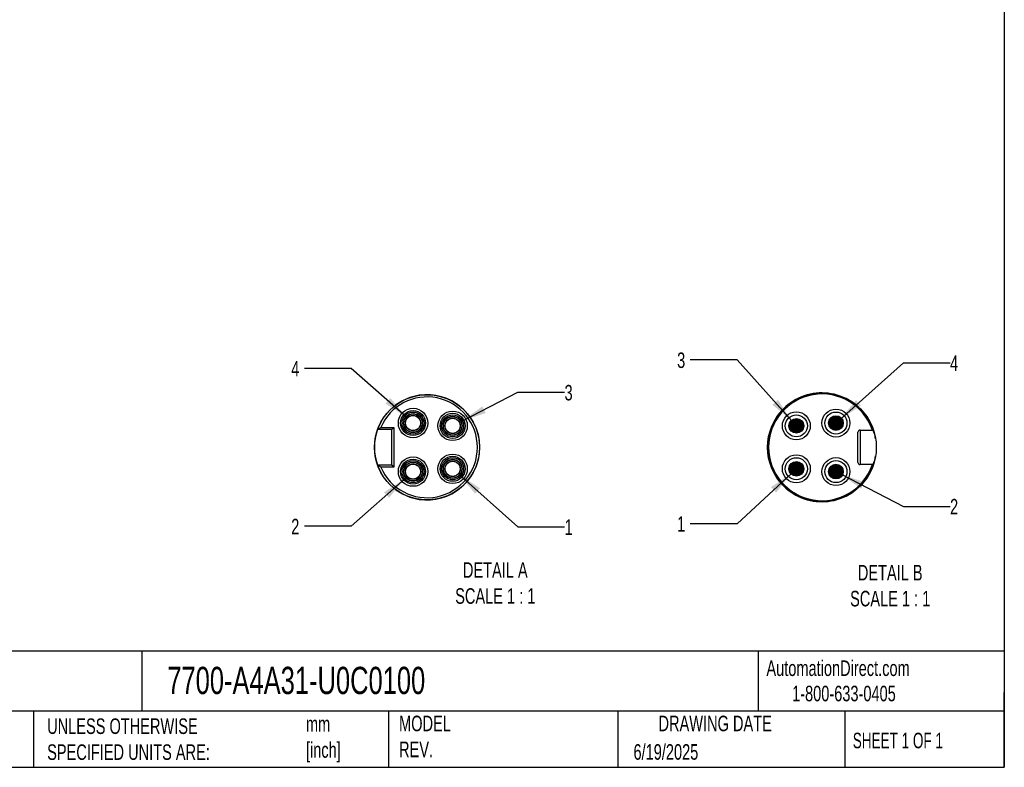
# Model space of a CAD drawing. Header units: millimetres. Extents: x 13 to 546, y 13 to 419.
# Tile 4 of 6: x 278 to 546, y 13 to 216. Entities that reach past the tile are written whole.
import ezdxf

# ---------------------------------------------------------------- set-up
doc = ezdxf.new("R2010")
doc.units = ezdxf.units.MM
doc.header["$LTSCALE"] = 2
doc.linetypes.add('SLD-Solid', pattern=[0])
doc.layers.add('DIMENSIONS', color=140, linetype='SLD-Solid', lineweight=25)
doc.layers.add('TEXT', color=140, linetype='SLD-Solid', lineweight=25)
doc.layers.add('HATCH', color=6, linetype='SLD-Solid')
doc.layers.add('SLD-DEFPOINTS', color=7, linetype='Continuous')
doc.styles.add('SLDTEXTSTYLE0', font='TXT', dxfattribs={"width": 0.7})
doc.styles.add('SLDTEXTSTYLE1', font='TXT', dxfattribs={"width": 0.65})
doc.dimstyles.new('SLDDIMSTYLE6', dxfattribs={"dimtxt": 4.316016, "dimasz": 6.604, "dimexe": 0, "dimexo": 0.0625, "dimgap": 1.079004, "dimtad": 0, "dimtih": 1, "dimtoh": 1, "dimdec": 1, "dimlfac": 0.5, "dimrnd": 1e-09, "dimzin": 12, "dimdsep": 46, "dimtxsty": 'SLDTEXTSTYLE0', "dimsah": 1, "dimcen": 0, "dimadec": 0, "dimazin": 3, "dimtfac": 1, "dimtdec": 1, "dimtofl": 0, "dimtmove": 0, "dimatfit": 3, "dimfxl": 0, "dimfrac": 2, "dimtolj": 1, "dimtzin": 12, "dimarcsym": 0})

# ---------------------------------------------------------------- blocks, each defined once
blk = doc.blocks.new('_D_9')
at = {"layer": 'DIMENSIONS'}
for p, q in [((397.9, 92.17), (413.78, 78.06)), ((413.78, 78.06), (426.48, 78.06))]:
    blk.add_line(p, q, dxfattribs=at)
blk.add_solid([(397.9, 92.17), (402.16, 87.03), (403.51, 88.55)], dxfattribs=at)
at = {"layer": 'DIMENSIONS', "insert": (426.48, 80.09), "char_height": 4.23, "attachment_point": 1, "style": 'SLDTEXTSTYLE0'}
blk.add_mtext('1', dxfattribs=at)
blk = doc.blocks.new('_D_10')
at = {"layer": 'DIMENSIONS'}
for p, q in [((383.02, 91.09), (368.42, 78.21)), ((368.42, 78.21), (355.72, 78.21))]:
    blk.add_line(p, q, dxfattribs=at)
blk.add_solid([(383.02, 91.09), (377.4, 87.48), (378.74, 85.96)], dxfattribs=at)
at = {"layer": 'DIMENSIONS', "insert": (352.13, 80.24), "char_height": 4.23, "attachment_point": 1, "style": 'SLDTEXTSTYLE0'}
blk.add_mtext('2', dxfattribs=at)
blk = doc.blocks.new('_D_11')
at = {"layer": 'DIMENSIONS'}
for p, q in [((398.7, 106.88), (413.78, 114.62)), ((413.78, 114.62), (426.48, 114.62))]:
    blk.add_line(p, q, dxfattribs=at)
blk.add_solid([(398.7, 106.88), (405.04, 108.99), (404.11, 110.8)], dxfattribs=at)
at = {"layer": 'DIMENSIONS', "insert": (426.48, 116.64), "char_height": 4.23, "attachment_point": 1, "style": 'SLDTEXTSTYLE0'}
blk.add_mtext('3', dxfattribs=at)
blk = doc.blocks.new('_D_12')
at = {"layer": 'DIMENSIONS'}
for p, q in [((368.42, 121.13), (355.72, 121.13)), ((383.39, 107.93), (368.42, 121.13))]:
    blk.add_line(p, q, dxfattribs=at)
blk.add_solid([(383.39, 107.93), (379.11, 113.06), (377.77, 111.53)], dxfattribs=at)
at = {"layer": 'DIMENSIONS', "insert": (352.13, 123.16), "char_height": 4.23, "attachment_point": 1, "style": 'SLDTEXTSTYLE0'}
blk.add_mtext('4', dxfattribs=at)
blk = doc.blocks.new('_D_13')
at = {"layer": 'DIMENSIONS'}
for p, q in [((488.2, 92.6), (473.39, 78.9)), ((473.39, 78.9), (460.69, 78.9))]:
    blk.add_line(p, q, dxfattribs=at)
blk.add_solid([(488.2, 92.6), (482.66, 88.86), (484.04, 87.37)], dxfattribs=at)
at = {"layer": 'DIMENSIONS', "insert": (457.1, 80.93), "char_height": 4.23, "attachment_point": 1, "style": 'SLDTEXTSTYLE0'}
blk.add_mtext('1', dxfattribs=at)
blk = doc.blocks.new('_D_14')
at = {"layer": 'DIMENSIONS'}
for p, q in [((501.73, 92.33), (518.64, 83.62)), ((518.64, 83.62), (531.34, 83.62))]:
    blk.add_line(p, q, dxfattribs=at)
blk.add_solid([(501.73, 92.33), (507.13, 88.41), (508.06, 90.21)], dxfattribs=at)
at = {"layer": 'DIMENSIONS', "insert": (531.34, 85.65), "char_height": 4.23, "attachment_point": 1, "style": 'SLDTEXTSTYLE0'}
blk.add_mtext('2', dxfattribs=at)
blk = doc.blocks.new('_D_15')
at = {"layer": 'DIMENSIONS'}
for p, q in [((501.5, 107.35), (518.64, 122.64)), ((518.64, 122.64), (531.34, 122.64))]:
    blk.add_line(p, q, dxfattribs=at)
blk.add_solid([(501.5, 107.35), (507.1, 110.98), (505.75, 112.5)], dxfattribs=at)
at = {"layer": 'DIMENSIONS', "insert": (531.34, 124.66), "char_height": 4.23, "attachment_point": 1, "style": 'SLDTEXTSTYLE0'}
blk.add_mtext('4', dxfattribs=at)
blk = doc.blocks.new('_D_16')
at = {"layer": 'DIMENSIONS'}
for p, q in [((473.39, 123.43), (460.69, 123.43)), ((488.19, 107), (473.39, 123.43))]:
    blk.add_line(p, q, dxfattribs=at)
blk.add_solid([(488.19, 107), (484.53, 112.59), (483.02, 111.23)], dxfattribs=at)
at = {"layer": 'DIMENSIONS', "insert": (457.1, 125.46), "char_height": 4.23, "attachment_point": 1, "style": 'SLDTEXTSTYLE0'}
blk.add_mtext('3', dxfattribs=at)

msp = doc.modelspace()

# ---------------------------------------------------------------- hatches: boundary and pattern name
at = {"layer": 'HATCH'}
h = msp.add_hatch(color=256, dxfattribs=at)
h.paths.add_polyline_path([(501.09, 106.27), (501.08, 106.31), (501.08, 106.36), (501.08, 106.4), (501.07, 106.44), (501.06, 106.48), (501.05, 106.52), (501.03, 106.56), (501.01, 106.6), (501, 106.64), (500.98, 106.67), (500.95, 106.71), (500.93, 106.75), (500.9, 106.78), (500.88, 106.81), (500.85, 106.84), (500.81, 106.87), (500.78, 106.9), (500.75, 106.92), (500.71, 106.94), (500.68, 106.97), (500.64, 106.99), (500.6, 107), (500.56, 107.02), (500.52, 107.03), (500.48, 107.04), (500.44, 107.05), (500.4, 107.06), (500.36, 107.06), (500.31, 107.07), (500.27, 107.07), (500.23, 107.06), (500.19, 107.06), (500.15, 107.05), (500.1, 107.04), (500.06, 107.03), (500.02, 107.02), (499.98, 107), (499.95, 106.99), (499.91, 106.97), (499.87, 106.94), (499.84, 106.92), (499.8, 106.9), (499.77, 106.87), (499.74, 106.84), (499.71, 106.81), (499.68, 106.78), (499.66, 106.75), (499.63, 106.71), (499.61, 106.67), (499.59, 106.64), (499.57, 106.6), (499.55, 106.56), (499.54, 106.52), (499.53, 106.48), (499.52, 106.44), (499.51, 106.4), (499.5, 106.36), (499.5, 106.31), (499.5, 106.27), (499.5, 106.23), (499.5, 106.19), (499.51, 106.15), (499.52, 106.1), (499.53, 106.06), (499.54, 106.02), (499.55, 105.98), (499.57, 105.94), (499.59, 105.91), (499.61, 105.87), (499.63, 105.83), (499.66, 105.8), (499.68, 105.77), (499.71, 105.73), (499.74, 105.7), (499.77, 105.68), (499.8, 105.65), (499.84, 105.62), (499.87, 105.6), (499.91, 105.58), (499.95, 105.56), (499.98, 105.54), (500.02, 105.53), (500.06, 105.51), (500.1, 105.5), (500.15, 105.49), (500.19, 105.49), (500.23, 105.48), (500.27, 105.48), (500.31, 105.48), (500.36, 105.48), (500.4, 105.49), (500.44, 105.49), (500.48, 105.5), (500.52, 105.51), (500.56, 105.53), (500.6, 105.54), (500.64, 105.56), (500.68, 105.58), (500.71, 105.6), (500.75, 105.62), (500.78, 105.65), (500.81, 105.68), (500.85, 105.7), (500.88, 105.73), (500.9, 105.77), (500.93, 105.8), (500.95, 105.83), (500.98, 105.87), (501, 105.91), (501.01, 105.94), (501.03, 105.98), (501.05, 106.02), (501.06, 106.06), (501.07, 106.1), (501.08, 106.15), (501.08, 106.19), (501.08, 106.23)], flags=0)
h.paths.add_polyline_path([(501.9, 106.1), (501.9, 106.19), (501.9, 106.27), (501.9, 106.36), (501.9, 106.44), (501.88, 106.53), (501.87, 106.61), (501.85, 106.7), (501.82, 106.78), (501.79, 106.86), (501.76, 106.94), (501.72, 107.02), (501.68, 107.09), (501.64, 107.16), (501.59, 107.23), (501.53, 107.3), (501.48, 107.37), (501.42, 107.43), (501.35, 107.49), (501.29, 107.54), (501.22, 107.59), (501.15, 107.64), (501.07, 107.68), (501, 107.72), (500.92, 107.76), (500.84, 107.79), (500.76, 107.82), (500.67, 107.84), (500.59, 107.86), (500.51, 107.87), (500.42, 107.88), (500.34, 107.88), (500.25, 107.88), (500.16, 107.88), (500.08, 107.87), (499.99, 107.86), (499.91, 107.84), (499.83, 107.82), (499.75, 107.79), (499.67, 107.76), (499.59, 107.72), (499.51, 107.68), (499.44, 107.64), (499.37, 107.59), (499.3, 107.54), (499.23, 107.49), (499.17, 107.43), (499.11, 107.37), (499.05, 107.3), (499, 107.23), (498.95, 107.16), (498.9, 107.09), (498.86, 107.02), (498.82, 106.94), (498.79, 106.86), (498.76, 106.78), (498.74, 106.7), (498.72, 106.61), (498.7, 106.53), (498.69, 106.44), (498.68, 106.36), (498.68, 106.27), (498.68, 106.19), (498.69, 106.1), (498.7, 106.02), (498.72, 105.93), (498.74, 105.85), (498.76, 105.77), (498.79, 105.68), (498.82, 105.61), (498.86, 105.53), (498.9, 105.45), (498.95, 105.38), (499, 105.31), (499.05, 105.24), (499.11, 105.18), (499.17, 105.12), (499.23, 105.06), (499.3, 105), (499.37, 104.95), (499.44, 104.91), (499.51, 104.86), (499.59, 104.82), (499.67, 104.79), (499.75, 104.76), (499.83, 104.73), (499.91, 104.71), (499.99, 104.69), (500.08, 104.67), (500.16, 104.66), (500.25, 104.66), (500.34, 104.66), (500.42, 104.66), (500.51, 104.67), (500.59, 104.69), (500.67, 104.71), (500.76, 104.73), (500.84, 104.76), (500.92, 104.79), (501, 104.82), (501.07, 104.86), (501.15, 104.91), (501.22, 104.95), (501.29, 105), (501.35, 105.06), (501.42, 105.12), (501.48, 105.18), (501.53, 105.24), (501.59, 105.31), (501.64, 105.38), (501.68, 105.45), (501.72, 105.53), (501.76, 105.61), (501.79, 105.68), (501.82, 105.77), (501.85, 105.85), (501.87, 105.93), (501.88, 106.02)], flags=0)
h = msp.add_hatch(color=256, dxfattribs=at)
h.paths.add_polyline_path([(490.33, 105.51), (490.32, 105.55), (490.32, 105.6), (490.32, 105.64), (490.31, 105.68), (490.3, 105.72), (490.29, 105.76), (490.27, 105.8), (490.25, 105.84), (490.24, 105.88), (490.22, 105.91), (490.19, 105.95), (490.17, 105.99), (490.14, 106.02), (490.12, 106.05), (490.09, 106.08), (490.05, 106.11), (490.02, 106.14), (489.99, 106.16), (489.95, 106.18), (489.92, 106.21), (489.88, 106.23), (489.84, 106.24), (489.8, 106.26), (489.76, 106.27), (489.72, 106.28), (489.68, 106.29), (489.64, 106.3), (489.6, 106.3), (489.55, 106.31), (489.51, 106.31), (489.47, 106.3), (489.43, 106.3), (489.39, 106.29), (489.34, 106.28), (489.3, 106.27), (489.26, 106.26), (489.22, 106.24), (489.19, 106.23), (489.15, 106.21), (489.11, 106.18), (489.08, 106.16), (489.04, 106.14), (489.01, 106.11), (488.98, 106.08), (488.95, 106.05), (488.92, 106.02), (488.9, 105.99), (488.87, 105.95), (488.85, 105.91), (488.83, 105.88), (488.81, 105.84), (488.79, 105.8), (488.78, 105.76), (488.77, 105.72), (488.76, 105.68), (488.75, 105.64), (488.74, 105.6), (488.74, 105.55), (488.74, 105.51), (488.74, 105.47), (488.74, 105.43), (488.75, 105.39), (488.76, 105.34), (488.77, 105.3), (488.78, 105.26), (488.79, 105.22), (488.81, 105.18), (488.83, 105.15), (488.85, 105.11), (488.87, 105.07), (488.9, 105.04), (488.92, 105.01), (488.95, 104.97), (488.98, 104.94), (489.01, 104.92), (489.04, 104.89), (489.08, 104.86), (489.11, 104.84), (489.15, 104.82), (489.19, 104.8), (489.22, 104.78), (489.26, 104.77), (489.3, 104.75), (489.34, 104.74), (489.39, 104.73), (489.43, 104.73), (489.47, 104.72), (489.51, 104.72), (489.55, 104.72), (489.6, 104.72), (489.64, 104.73), (489.68, 104.73), (489.72, 104.74), (489.76, 104.75), (489.8, 104.77), (489.84, 104.78), (489.88, 104.8), (489.92, 104.82), (489.95, 104.84), (489.99, 104.86), (490.02, 104.89), (490.05, 104.92), (490.09, 104.94), (490.12, 104.97), (490.14, 105.01), (490.17, 105.04), (490.19, 105.07), (490.22, 105.11), (490.24, 105.15), (490.25, 105.18), (490.27, 105.22), (490.29, 105.26), (490.3, 105.3), (490.31, 105.34), (490.32, 105.39), (490.32, 105.43), (490.32, 105.47)], flags=0)
h.paths.add_polyline_path([(491.14, 105.34), (491.14, 105.43), (491.14, 105.51), (491.14, 105.6), (491.14, 105.68), (491.12, 105.77), (491.11, 105.85), (491.09, 105.94), (491.06, 106.02), (491.03, 106.1), (491, 106.18), (490.96, 106.26), (490.92, 106.33), (490.88, 106.4), (490.83, 106.47), (490.77, 106.54), (490.72, 106.61), (490.66, 106.67), (490.59, 106.73), (490.53, 106.78), (490.46, 106.83), (490.39, 106.88), (490.31, 106.92), (490.24, 106.96), (490.16, 107), (490.08, 107.03), (490, 107.06), (489.91, 107.08), (489.83, 107.1), (489.75, 107.11), (489.66, 107.12), (489.58, 107.12), (489.49, 107.12), (489.4, 107.12), (489.32, 107.11), (489.23, 107.1), (489.15, 107.08), (489.07, 107.06), (488.99, 107.03), (488.91, 107), (488.83, 106.96), (488.75, 106.92), (488.68, 106.88), (488.61, 106.83), (488.54, 106.78), (488.47, 106.73), (488.41, 106.67), (488.35, 106.61), (488.29, 106.54), (488.24, 106.47), (488.19, 106.4), (488.14, 106.33), (488.1, 106.26), (488.06, 106.18), (488.03, 106.1), (488, 106.02), (487.98, 105.94), (487.96, 105.85), (487.94, 105.77), (487.93, 105.68), (487.92, 105.6), (487.92, 105.51), (487.92, 105.43), (487.93, 105.34), (487.94, 105.26), (487.96, 105.17), (487.98, 105.09), (488, 105.01), (488.03, 104.92), (488.06, 104.85), (488.1, 104.77), (488.14, 104.69), (488.19, 104.62), (488.24, 104.55), (488.29, 104.48), (488.35, 104.42), (488.41, 104.36), (488.47, 104.3), (488.54, 104.24), (488.61, 104.19), (488.68, 104.15), (488.75, 104.1), (488.83, 104.06), (488.91, 104.03), (488.99, 104), (489.07, 103.97), (489.15, 103.95), (489.23, 103.93), (489.32, 103.91), (489.4, 103.9), (489.49, 103.9), (489.58, 103.9), (489.66, 103.9), (489.75, 103.91), (489.83, 103.93), (489.91, 103.95), (490, 103.97), (490.08, 104), (490.16, 104.03), (490.24, 104.06), (490.31, 104.1), (490.39, 104.15), (490.46, 104.19), (490.53, 104.24), (490.59, 104.3), (490.66, 104.36), (490.72, 104.42), (490.77, 104.48), (490.83, 104.55), (490.88, 104.62), (490.92, 104.69), (490.96, 104.77), (491, 104.85), (491.03, 104.92), (491.06, 105.01), (491.09, 105.09), (491.11, 105.17), (491.12, 105.26)], flags=0)
for points in [[(490.32, 105.43), (490.32, 105.47), (490.33, 105.51), (490.32, 105.55), (490.32, 105.6), (490.32, 105.64), (490.31, 105.68), (490.3, 105.72), (490.29, 105.76), (490.27, 105.8), (490.25, 105.84), (490.24, 105.88), (490.22, 105.91), (490.19, 105.95), (490.17, 105.99), (490.14, 106.02), (490.12, 106.05), (490.09, 106.08), (490.05, 106.11), (490.02, 106.14), (489.99, 106.16), (489.95, 106.18), (489.92, 106.21), (489.88, 106.23), (489.84, 106.24), (489.8, 106.26), (489.76, 106.27), (489.72, 106.28), (489.68, 106.29), (489.64, 106.3), (489.6, 106.3), (489.55, 106.31), (489.51, 106.31), (489.47, 106.3), (489.43, 106.3), (489.39, 106.29), (489.34, 106.28), (489.3, 106.27), (489.26, 106.26), (489.22, 106.24), (489.19, 106.23), (489.15, 106.21), (489.11, 106.18), (489.08, 106.16), (489.04, 106.14), (489.01, 106.11), (488.98, 106.08), (488.95, 106.05), (488.92, 106.02), (488.9, 105.99), (488.87, 105.95), (488.85, 105.91), (488.83, 105.88), (488.81, 105.84), (488.79, 105.8), (488.78, 105.76), (488.77, 105.72), (488.76, 105.68), (488.75, 105.64), (488.74, 105.6), (488.74, 105.55), (488.74, 105.51), (488.74, 105.47), (488.74, 105.43), (488.75, 105.39), (488.76, 105.34), (488.77, 105.3), (488.78, 105.26), (488.79, 105.22), (488.81, 105.18), (488.83, 105.15), (488.85, 105.11), (488.87, 105.07), (488.9, 105.04), (488.92, 105.01), (488.95, 104.97), (488.98, 104.94), (489.01, 104.92), (489.04, 104.89), (489.08, 104.86), (489.11, 104.84), (489.15, 104.82), (489.19, 104.8), (489.22, 104.78), (489.26, 104.77), (489.3, 104.75), (489.34, 104.74), (489.39, 104.73), (489.43, 104.73), (489.47, 104.72), (489.51, 104.72), (489.55, 104.72), (489.6, 104.72), (489.64, 104.73), (489.68, 104.73), (489.72, 104.74), (489.76, 104.75), (489.8, 104.77), (489.84, 104.78), (489.88, 104.8), (489.92, 104.82), (489.95, 104.84), (489.99, 104.86), (490.02, 104.89), (490.05, 104.92), (490.09, 104.94), (490.12, 104.97), (490.14, 105.01), (490.17, 105.04), (490.19, 105.07), (490.22, 105.11), (490.24, 105.15), (490.25, 105.18), (490.27, 105.22), (490.29, 105.26), (490.3, 105.3), (490.31, 105.34), (490.32, 105.39)], [(501.08, 106.19), (501.08, 106.23), (501.09, 106.27), (501.08, 106.31), (501.08, 106.36), (501.08, 106.4), (501.07, 106.44), (501.06, 106.48), (501.05, 106.52), (501.03, 106.56), (501.01, 106.6), (501, 106.64), (500.98, 106.67), (500.95, 106.71), (500.93, 106.75), (500.9, 106.78), (500.88, 106.81), (500.85, 106.84), (500.81, 106.87), (500.78, 106.9), (500.75, 106.92), (500.71, 106.94), (500.68, 106.97), (500.64, 106.99), (500.6, 107), (500.56, 107.02), (500.52, 107.03), (500.48, 107.04), (500.44, 107.05), (500.4, 107.06), (500.36, 107.06), (500.31, 107.07), (500.27, 107.07), (500.23, 107.06), (500.19, 107.06), (500.15, 107.05), (500.1, 107.04), (500.06, 107.03), (500.02, 107.02), (499.98, 107), (499.95, 106.99), (499.91, 106.97), (499.87, 106.94), (499.84, 106.92), (499.8, 106.9), (499.77, 106.87), (499.74, 106.84), (499.71, 106.81), (499.68, 106.78), (499.66, 106.75), (499.63, 106.71), (499.61, 106.67), (499.59, 106.64), (499.57, 106.6), (499.55, 106.56), (499.54, 106.52), (499.53, 106.48), (499.52, 106.44), (499.51, 106.4), (499.5, 106.36), (499.5, 106.31), (499.5, 106.27), (499.5, 106.23), (499.5, 106.19), (499.51, 106.15), (499.52, 106.1), (499.53, 106.06), (499.54, 106.02), (499.55, 105.98), (499.57, 105.94), (499.59, 105.91), (499.61, 105.87), (499.63, 105.83), (499.66, 105.8), (499.68, 105.77), (499.71, 105.73), (499.74, 105.7), (499.77, 105.68), (499.8, 105.65), (499.84, 105.62), (499.87, 105.6), (499.91, 105.58), (499.95, 105.56), (499.98, 105.54), (500.02, 105.53), (500.06, 105.51), (500.1, 105.5), (500.15, 105.49), (500.19, 105.49), (500.23, 105.48), (500.27, 105.48), (500.31, 105.48), (500.36, 105.48), (500.4, 105.49), (500.44, 105.49), (500.48, 105.5), (500.52, 105.51), (500.56, 105.53), (500.6, 105.54), (500.64, 105.56), (500.68, 105.58), (500.71, 105.6), (500.75, 105.62), (500.78, 105.65), (500.81, 105.68), (500.85, 105.7), (500.88, 105.73), (500.9, 105.77), (500.93, 105.8), (500.95, 105.83), (500.98, 105.87), (501, 105.91), (501.01, 105.94), (501.03, 105.98), (501.05, 106.02), (501.06, 106.06), (501.07, 106.1), (501.08, 106.15)], [(490.32, 93.75), (490.32, 93.79), (490.33, 93.83), (490.32, 93.87), (490.32, 93.92), (490.32, 93.96), (490.31, 94), (490.3, 94.04), (490.29, 94.08), (490.27, 94.12), (490.25, 94.16), (490.24, 94.2), (490.22, 94.23), (490.19, 94.27), (490.17, 94.31), (490.14, 94.34), (490.12, 94.37), (490.09, 94.4), (490.05, 94.43), (490.02, 94.46), (489.99, 94.48), (489.95, 94.5), (489.92, 94.53), (489.88, 94.55), (489.84, 94.56), (489.8, 94.58), (489.76, 94.59), (489.72, 94.6), (489.68, 94.61), (489.64, 94.62), (489.6, 94.62), (489.55, 94.63), (489.51, 94.63), (489.47, 94.62), (489.43, 94.62), (489.39, 94.61), (489.34, 94.6), (489.3, 94.59), (489.26, 94.58), (489.22, 94.56), (489.19, 94.55), (489.15, 94.53), (489.11, 94.5), (489.08, 94.48), (489.04, 94.46), (489.01, 94.43), (488.98, 94.4), (488.95, 94.37), (488.92, 94.34), (488.9, 94.31), (488.87, 94.27), (488.85, 94.23), (488.83, 94.2), (488.81, 94.16), (488.79, 94.12), (488.78, 94.08), (488.77, 94.04), (488.76, 94), (488.75, 93.96), (488.74, 93.92), (488.74, 93.87), (488.74, 93.83), (488.74, 93.79), (488.74, 93.75), (488.75, 93.71), (488.76, 93.66), (488.77, 93.62), (488.78, 93.58), (488.79, 93.54), (488.81, 93.5), (488.83, 93.47), (488.85, 93.43), (488.87, 93.39), (488.9, 93.36), (488.92, 93.33), (488.95, 93.29), (488.98, 93.26), (489.01, 93.24), (489.04, 93.21), (489.08, 93.18), (489.11, 93.16), (489.15, 93.14), (489.19, 93.12), (489.22, 93.1), (489.26, 93.09), (489.3, 93.07), (489.34, 93.06), (489.39, 93.05), (489.43, 93.05), (489.47, 93.04), (489.51, 93.04), (489.55, 93.04), (489.6, 93.04), (489.64, 93.05), (489.68, 93.05), (489.72, 93.06), (489.76, 93.07), (489.8, 93.09), (489.84, 93.1), (489.88, 93.12), (489.92, 93.14), (489.95, 93.16), (489.99, 93.18), (490.02, 93.21), (490.05, 93.24), (490.09, 93.26), (490.12, 93.29), (490.14, 93.33), (490.17, 93.36), (490.19, 93.39), (490.22, 93.43), (490.24, 93.47), (490.25, 93.5), (490.27, 93.54), (490.29, 93.58), (490.3, 93.62), (490.31, 93.66), (490.32, 93.71)], [(501.08, 92.99), (501.08, 93.03), (501.09, 93.07), (501.08, 93.11), (501.08, 93.16), (501.08, 93.2), (501.07, 93.24), (501.06, 93.28), (501.05, 93.32), (501.03, 93.36), (501.01, 93.4), (501, 93.44), (500.98, 93.47), (500.95, 93.51), (500.93, 93.55), (500.9, 93.58), (500.88, 93.61), (500.85, 93.64), (500.81, 93.67), (500.78, 93.7), (500.75, 93.72), (500.71, 93.74), (500.68, 93.77), (500.64, 93.79), (500.6, 93.8), (500.56, 93.82), (500.52, 93.83), (500.48, 93.84), (500.44, 93.85), (500.4, 93.86), (500.36, 93.86), (500.31, 93.87), (500.27, 93.87), (500.23, 93.86), (500.19, 93.86), (500.15, 93.85), (500.1, 93.84), (500.06, 93.83), (500.02, 93.82), (499.98, 93.8), (499.95, 93.79), (499.91, 93.77), (499.87, 93.74), (499.84, 93.72), (499.8, 93.7), (499.77, 93.67), (499.74, 93.64), (499.71, 93.61), (499.68, 93.58), (499.66, 93.55), (499.63, 93.51), (499.61, 93.47), (499.59, 93.44), (499.57, 93.4), (499.55, 93.36), (499.54, 93.32), (499.53, 93.28), (499.52, 93.24), (499.51, 93.2), (499.5, 93.16), (499.5, 93.11), (499.5, 93.07), (499.5, 93.03), (499.5, 92.99), (499.51, 92.95), (499.52, 92.9), (499.53, 92.86), (499.54, 92.82), (499.55, 92.78), (499.57, 92.74), (499.59, 92.71), (499.61, 92.67), (499.63, 92.63), (499.66, 92.6), (499.68, 92.57), (499.71, 92.53), (499.74, 92.5), (499.77, 92.48), (499.8, 92.45), (499.84, 92.42), (499.87, 92.4), (499.91, 92.38), (499.95, 92.36), (499.98, 92.34), (500.02, 92.33), (500.06, 92.31), (500.1, 92.3), (500.15, 92.29), (500.19, 92.29), (500.23, 92.28), (500.27, 92.28), (500.31, 92.28), (500.36, 92.28), (500.4, 92.29), (500.44, 92.29), (500.48, 92.3), (500.52, 92.31), (500.56, 92.33), (500.6, 92.34), (500.64, 92.36), (500.68, 92.38), (500.71, 92.4), (500.75, 92.42), (500.78, 92.45), (500.81, 92.48), (500.85, 92.5), (500.88, 92.53), (500.9, 92.57), (500.93, 92.6), (500.95, 92.63), (500.98, 92.67), (501, 92.71), (501.01, 92.74), (501.03, 92.78), (501.05, 92.82), (501.06, 92.86), (501.07, 92.9), (501.08, 92.95)]]:
    msp.add_hatch(color=256, dxfattribs=at).paths.add_polyline_path(points, flags=0)
h = msp.add_hatch(color=256, dxfattribs=at)
h.paths.add_polyline_path([(490.33, 93.83), (490.32, 93.87), (490.32, 93.92), (490.32, 93.96), (490.31, 94), (490.3, 94.04), (490.29, 94.08), (490.27, 94.12), (490.25, 94.16), (490.24, 94.2), (490.22, 94.23), (490.19, 94.27), (490.17, 94.31), (490.14, 94.34), (490.12, 94.37), (490.09, 94.4), (490.05, 94.43), (490.02, 94.46), (489.99, 94.48), (489.95, 94.5), (489.92, 94.53), (489.88, 94.55), (489.84, 94.56), (489.8, 94.58), (489.76, 94.59), (489.72, 94.6), (489.68, 94.61), (489.64, 94.62), (489.6, 94.62), (489.55, 94.63), (489.51, 94.63), (489.47, 94.62), (489.43, 94.62), (489.39, 94.61), (489.34, 94.6), (489.3, 94.59), (489.26, 94.58), (489.22, 94.56), (489.19, 94.55), (489.15, 94.53), (489.11, 94.5), (489.08, 94.48), (489.04, 94.46), (489.01, 94.43), (488.98, 94.4), (488.95, 94.37), (488.92, 94.34), (488.9, 94.31), (488.87, 94.27), (488.85, 94.23), (488.83, 94.2), (488.81, 94.16), (488.79, 94.12), (488.78, 94.08), (488.77, 94.04), (488.76, 94), (488.75, 93.96), (488.74, 93.92), (488.74, 93.87), (488.74, 93.83), (488.74, 93.79), (488.74, 93.75), (488.75, 93.71), (488.76, 93.66), (488.77, 93.62), (488.78, 93.58), (488.79, 93.54), (488.81, 93.5), (488.83, 93.47), (488.85, 93.43), (488.87, 93.39), (488.9, 93.36), (488.92, 93.33), (488.95, 93.29), (488.98, 93.26), (489.01, 93.24), (489.04, 93.21), (489.08, 93.18), (489.11, 93.16), (489.15, 93.14), (489.19, 93.12), (489.22, 93.1), (489.26, 93.09), (489.3, 93.07), (489.34, 93.06), (489.39, 93.05), (489.43, 93.05), (489.47, 93.04), (489.51, 93.04), (489.55, 93.04), (489.6, 93.04), (489.64, 93.05), (489.68, 93.05), (489.72, 93.06), (489.76, 93.07), (489.8, 93.09), (489.84, 93.1), (489.88, 93.12), (489.92, 93.14), (489.95, 93.16), (489.99, 93.18), (490.02, 93.21), (490.05, 93.24), (490.09, 93.26), (490.12, 93.29), (490.14, 93.33), (490.17, 93.36), (490.19, 93.39), (490.22, 93.43), (490.24, 93.47), (490.25, 93.5), (490.27, 93.54), (490.29, 93.58), (490.3, 93.62), (490.31, 93.66), (490.32, 93.71), (490.32, 93.75), (490.32, 93.79)], flags=0)
h.paths.add_polyline_path([(491.14, 93.66), (491.14, 93.75), (491.14, 93.83), (491.14, 93.92), (491.14, 94), (491.12, 94.09), (491.11, 94.17), (491.09, 94.26), (491.06, 94.34), (491.03, 94.42), (491, 94.5), (490.96, 94.58), (490.92, 94.65), (490.88, 94.72), (490.83, 94.79), (490.77, 94.86), (490.72, 94.93), (490.66, 94.99), (490.59, 95.05), (490.53, 95.1), (490.46, 95.15), (490.39, 95.2), (490.31, 95.24), (490.24, 95.28), (490.16, 95.32), (490.08, 95.35), (490, 95.38), (489.91, 95.4), (489.83, 95.42), (489.75, 95.43), (489.66, 95.44), (489.58, 95.44), (489.49, 95.44), (489.4, 95.44), (489.32, 95.43), (489.23, 95.42), (489.15, 95.4), (489.07, 95.38), (488.99, 95.35), (488.91, 95.32), (488.83, 95.28), (488.75, 95.24), (488.68, 95.2), (488.61, 95.15), (488.54, 95.1), (488.47, 95.05), (488.41, 94.99), (488.35, 94.93), (488.29, 94.86), (488.24, 94.79), (488.19, 94.72), (488.14, 94.65), (488.1, 94.58), (488.06, 94.5), (488.03, 94.42), (488, 94.34), (487.98, 94.26), (487.96, 94.17), (487.94, 94.09), (487.93, 94), (487.92, 93.92), (487.92, 93.83), (487.92, 93.75), (487.93, 93.66), (487.94, 93.58), (487.96, 93.49), (487.98, 93.41), (488, 93.33), (488.03, 93.24), (488.06, 93.17), (488.1, 93.09), (488.14, 93.01), (488.19, 92.94), (488.24, 92.87), (488.29, 92.8), (488.35, 92.74), (488.41, 92.68), (488.47, 92.62), (488.54, 92.56), (488.61, 92.51), (488.68, 92.47), (488.75, 92.42), (488.83, 92.38), (488.91, 92.35), (488.99, 92.32), (489.07, 92.29), (489.15, 92.27), (489.23, 92.25), (489.32, 92.23), (489.4, 92.22), (489.49, 92.22), (489.58, 92.22), (489.66, 92.22), (489.75, 92.23), (489.83, 92.25), (489.91, 92.27), (490, 92.29), (490.08, 92.32), (490.16, 92.35), (490.24, 92.38), (490.31, 92.42), (490.39, 92.47), (490.46, 92.51), (490.53, 92.56), (490.59, 92.62), (490.66, 92.68), (490.72, 92.74), (490.77, 92.8), (490.83, 92.87), (490.88, 92.94), (490.92, 93.01), (490.96, 93.09), (491, 93.17), (491.03, 93.24), (491.06, 93.33), (491.09, 93.41), (491.11, 93.49), (491.12, 93.58)], flags=0)
h = msp.add_hatch(color=256, dxfattribs=at)
h.paths.add_polyline_path([(501.09, 93.07), (501.08, 93.11), (501.08, 93.16), (501.08, 93.2), (501.07, 93.24), (501.06, 93.28), (501.05, 93.32), (501.03, 93.36), (501.01, 93.4), (501, 93.44), (500.98, 93.47), (500.95, 93.51), (500.93, 93.55), (500.9, 93.58), (500.88, 93.61), (500.85, 93.64), (500.81, 93.67), (500.78, 93.7), (500.75, 93.72), (500.71, 93.74), (500.68, 93.77), (500.64, 93.79), (500.6, 93.8), (500.56, 93.82), (500.52, 93.83), (500.48, 93.84), (500.44, 93.85), (500.4, 93.86), (500.36, 93.86), (500.31, 93.87), (500.27, 93.87), (500.23, 93.86), (500.19, 93.86), (500.15, 93.85), (500.1, 93.84), (500.06, 93.83), (500.02, 93.82), (499.98, 93.8), (499.95, 93.79), (499.91, 93.77), (499.87, 93.74), (499.84, 93.72), (499.8, 93.7), (499.77, 93.67), (499.74, 93.64), (499.71, 93.61), (499.68, 93.58), (499.66, 93.55), (499.63, 93.51), (499.61, 93.47), (499.59, 93.44), (499.57, 93.4), (499.55, 93.36), (499.54, 93.32), (499.53, 93.28), (499.52, 93.24), (499.51, 93.2), (499.5, 93.16), (499.5, 93.11), (499.5, 93.07), (499.5, 93.03), (499.5, 92.99), (499.51, 92.95), (499.52, 92.9), (499.53, 92.86), (499.54, 92.82), (499.55, 92.78), (499.57, 92.74), (499.59, 92.71), (499.61, 92.67), (499.63, 92.63), (499.66, 92.6), (499.68, 92.57), (499.71, 92.53), (499.74, 92.5), (499.77, 92.48), (499.8, 92.45), (499.84, 92.42), (499.87, 92.4), (499.91, 92.38), (499.95, 92.36), (499.98, 92.34), (500.02, 92.33), (500.06, 92.31), (500.1, 92.3), (500.15, 92.29), (500.19, 92.29), (500.23, 92.28), (500.27, 92.28), (500.31, 92.28), (500.36, 92.28), (500.4, 92.29), (500.44, 92.29), (500.48, 92.3), (500.52, 92.31), (500.56, 92.33), (500.6, 92.34), (500.64, 92.36), (500.68, 92.38), (500.71, 92.4), (500.75, 92.42), (500.78, 92.45), (500.81, 92.48), (500.85, 92.5), (500.88, 92.53), (500.9, 92.57), (500.93, 92.6), (500.95, 92.63), (500.98, 92.67), (501, 92.71), (501.01, 92.74), (501.03, 92.78), (501.05, 92.82), (501.06, 92.86), (501.07, 92.9), (501.08, 92.95), (501.08, 92.99), (501.08, 93.03)], flags=0)
h.paths.add_polyline_path([(501.9, 92.9), (501.9, 92.99), (501.9, 93.07), (501.9, 93.16), (501.9, 93.24), (501.88, 93.33), (501.87, 93.41), (501.85, 93.5), (501.82, 93.58), (501.79, 93.66), (501.76, 93.74), (501.72, 93.82), (501.68, 93.89), (501.64, 93.96), (501.59, 94.03), (501.53, 94.1), (501.48, 94.17), (501.42, 94.23), (501.35, 94.29), (501.29, 94.34), (501.22, 94.39), (501.15, 94.44), (501.07, 94.48), (501, 94.52), (500.92, 94.56), (500.84, 94.59), (500.76, 94.62), (500.67, 94.64), (500.59, 94.66), (500.51, 94.67), (500.42, 94.68), (500.34, 94.68), (500.25, 94.68), (500.16, 94.68), (500.08, 94.67), (499.99, 94.66), (499.91, 94.64), (499.83, 94.62), (499.75, 94.59), (499.67, 94.56), (499.59, 94.52), (499.51, 94.48), (499.44, 94.44), (499.37, 94.39), (499.3, 94.34), (499.23, 94.29), (499.17, 94.23), (499.11, 94.17), (499.05, 94.1), (499, 94.03), (498.95, 93.96), (498.9, 93.89), (498.86, 93.82), (498.82, 93.74), (498.79, 93.66), (498.76, 93.58), (498.74, 93.5), (498.72, 93.41), (498.7, 93.33), (498.69, 93.24), (498.68, 93.16), (498.68, 93.07), (498.68, 92.99), (498.69, 92.9), (498.7, 92.82), (498.72, 92.73), (498.74, 92.65), (498.76, 92.57), (498.79, 92.48), (498.82, 92.41), (498.86, 92.33), (498.9, 92.25), (498.95, 92.18), (499, 92.11), (499.05, 92.04), (499.11, 91.98), (499.17, 91.92), (499.23, 91.86), (499.3, 91.8), (499.37, 91.75), (499.44, 91.71), (499.51, 91.66), (499.59, 91.62), (499.67, 91.59), (499.75, 91.56), (499.83, 91.53), (499.91, 91.51), (499.99, 91.49), (500.08, 91.47), (500.16, 91.46), (500.25, 91.46), (500.34, 91.46), (500.42, 91.46), (500.51, 91.47), (500.59, 91.49), (500.67, 91.51), (500.76, 91.53), (500.84, 91.56), (500.92, 91.59), (501, 91.62), (501.07, 91.66), (501.15, 91.71), (501.22, 91.75), (501.29, 91.8), (501.35, 91.86), (501.42, 91.92), (501.48, 91.98), (501.53, 92.04), (501.59, 92.11), (501.64, 92.18), (501.68, 92.25), (501.72, 92.33), (501.76, 92.41), (501.79, 92.48), (501.82, 92.57), (501.85, 92.65), (501.87, 92.73), (501.88, 92.82)], flags=0)

# ---------------------------------------------------------------- linework, layer by layer
for p, q in [((503.05, 112.93), (501.42, 113.61)), ((504.58, 112.05), (503.05, 112.93)), ((375.6, 104.47), (376.28, 106.07)), ((379.47, 104.47), (375.6, 104.47)), ((376.48, 105.07), (380.07, 105.07)), ((380.07, 105.07), (379.47, 104.47)), ((379.47, 94.87), (379.47, 104.47)), ((380.07, 105.07), (380.07, 94.27)), ((402.95, 103.12), (403.26, 101.41)), ((506.29, 95.57), (506.29, 103.77)), ((506.89, 104.37), (506.89, 94.97)), ((506.89, 104.37), (510.42, 104.37)), ((511.1, 101.97), (511.1, 101.97)), ((481.81, 101.43), (481.71, 99.67)), ((481.71, 99.67), (481.81, 97.91)), ((403.26, 97.94), (402.95, 96.23)), ((511.1, 97.37), (511.1, 97.37)), ((376.28, 93.27), (375.6, 94.87)), ((375.6, 94.87), (379.47, 94.87)), ((380.07, 94.27), (376.48, 94.27)), ((380.07, 94.27), (379.47, 94.87)), ((510.42, 94.97), (506.89, 94.97)), ((501.42, 85.73), (503.05, 86.42)), ((503.05, 86.42), (504.58, 87.29))]:
    msp.add_line(p, q)
at = {"flags": 128}
for points in [[(507.28, 109.79), (506, 111), (504.58, 112.05)], [(376.28, 106.07), (377.15, 107.58), (378.2, 108.97)], [(509.37, 106.95), (508.41, 108.43), (507.28, 109.79)], [(375.6, 104.47), (376.09, 104.81), (376.48, 105.07)], [(401.71, 106.36), (402.43, 104.78), (402.95, 103.12)], [(403.26, 101.41), (403.37, 99.67), (403.26, 97.94)], [(376.48, 94.27), (375.98, 94.61), (375.6, 94.87)], [(402.95, 96.23), (402.43, 94.57), (401.71, 92.98)], [(378.2, 90.38), (377.15, 91.77), (376.28, 93.27)], [(507.28, 89.56), (508.41, 90.92), (509.37, 92.4)], [(504.58, 87.29), (506, 88.35), (507.28, 89.56)]]:
    msp.add_lwpolyline(points, dxfattribs=at)
for centre, radius in [((385.27, 106.27), 4), ((500.29, 106.27), 3.8), ((385.27, 106.27), 3.4), ((385.27, 106.27), 3), ((385.27, 106.27), 2.6), ((385.27, 106.27), 2.5), ((385.27, 106.27), 2.1), ((385.27, 106.27), 2.05), ((396.03, 105.51), 4), ((396.03, 105.51), 3.4), ((396.03, 105.51), 3), ((396.03, 105.51), 2.6), ((396.03, 105.51), 2.5), ((396.03, 105.51), 2.1), ((396.03, 105.51), 2.05), ((489.53, 105.51), 3.8), ((489.53, 105.51), 3), ((489.53, 105.51), 2), ((489.53, 105.51), 1.82), ((500.29, 106.27), 3), ((500.29, 106.27), 2), ((500.29, 106.27), 1.82), ((500.29, 106.27), 1.61), ((489.53, 105.51), 1.61), ((489.53, 105.51), 0.793), ((500.29, 106.27), 0.793), ((385.27, 93.07), 4), ((385.27, 93.07), 3.4), ((396.03, 93.83), 4), ((396.03, 93.83), 3.4), ((396.03, 93.83), 3), ((396.03, 93.83), 2.6), ((489.53, 93.83), 3.8), ((489.53, 93.83), 3), ((500.29, 93.07), 3.8), ((385.27, 93.07), 3), ((385.27, 93.07), 2.6), ((385.27, 93.07), 2.5), ((385.27, 93.07), 2.1), ((385.27, 93.07), 2.05), ((396.03, 93.83), 2.5), ((396.03, 93.83), 2.1), ((396.03, 93.83), 2.05), ((489.53, 93.83), 2), ((489.53, 93.83), 1.82), ((489.53, 93.83), 1.61), ((489.53, 93.83), 0.793), ((500.29, 93.07), 3), ((500.29, 93.07), 2), ((500.29, 93.07), 1.82), ((500.29, 93.07), 1.61), ((500.29, 93.07), 0.793)]:
    msp.add_circle(centre, radius)
for centre, radius, start, end in [((389.07, 99.67), 13.7, 203.2136, 156.7864), ((389.07, 99.67), 14.3, 104.6003, 139.4668), ((389.07, 99.67), 14.3, 55.7869, 104.6002), ((496.49, 99.67), 14.79, 70.5208, 173.1574), ((496.49, 99.67), 14.5, 18.9133, 341.0867), ((389.07, 99.67), 14.3, 27.8936, 55.7867), ((389.07, 99.67), 14.3, 160.3876, 199.6124), ((496.49, 99.67), 14.79, 8.9387, 29.4654), ((506.89, 103.77), 0.6, 89.9999, 179.9998), ((501.74, 100.62), 9.46, 8.2163, 23.3885), ((496.49, 99.67), 14.79, 186.8425, 289.4792), ((496.49, 99.67), 14.79, 330.5347, 351.0613), ((502.21, 98.59), 8.97, 336.1974, 352.1978), ((506.89, 95.57), 0.6, 180.0002, 270.0001), ((389.07, 99.67), 14.3, 304.2133, 332.1064), ((389.07, 99.67), 14.3, 220.5332, 255.3996), ((389.07, 99.67), 14.3, 255.3998, 304.2131)]:
    msp.add_arc(centre, radius, start, end)
at = {"layer": 'SLD-DEFPOINTS'}
for centre, radius in [((389.07, 99.67), 14.3), ((496.49, 99.67), 14.79)]:
    msp.add_circle(centre, radius, dxfattribs=at)
at = {"layer": 'TEXT'}
for p, q in [((546.1, 419.1), (546.1, 12.7)), ((546.1, 44.25), (12.7, 44.25)), ((311.52, 44.25), (311.52, 27.94)), ((479.15, 44.25), (479.15, 27.94)), ((546.1, 12.7), (546.1, 33.02)), ((546.1, 27.94), (12.7, 27.94)), ((282, 27.94), (282, 12.7)), ((378.6, 27.94), (378.6, 12.7)), ((440.93, 27.94), (440.93, 12.7)), ((502.7, 27.94), (502.7, 12.7)), ((12.7, 12.7), (546.1, 12.7))]:
    msp.add_line(p, q, dxfattribs=at)

# ---------------------------------------------------------------- texts
for s, insert, char_height, attachment_point, style in [('DETAIL A^JSCALE 1 : 1', (407.64, 68.43), 4.2333, 2, 'SLDTEXTSTYLE0'), ('DETAIL B^JSCALE 1 : 1', (515.06, 67.72), 4.2333, 2, 'SLDTEXTSTYLE0'), ('AutomationDirect.com', (481.39, 41.75), 4.2333, 1, 'SLDTEXTSTYLE0'), ('7700-A4A31-U0C0100', (318.42, 40.01), 7.4083, 1, 'SLDTEXTSTYLE0'), ('1-800-633-0405', (488.38, 34.87), 4.2333, 1, 'SLDTEXTSTYLE0'), ('MODEL ^JREV.', (381.47, 26.73), 4.2333, 1, 'SLDTEXTSTYLE0'), ('DRAWING DATE', (467.45, 26.73), 4.2333, 2, 'SLDTEXTSTYLE0'), ('UNLESS OTHERWISE ^JSPECIFIED UNITS ARE:', (285.74, 25.99), 4.2333, 1, 'SLDTEXTSTYLE0'), ('mm^J[inch]', (356.13, 26.59), 4.233, 1, 'SLDTEXTSTYLE0'), ('SHEET 1 OF 1', (504.88, 22.1), 4.2333, 1, 'SLDTEXTSTYLE1'), ('6/19/2025', (445.23, 18.99), 4.233, 1, 'SLDTEXTSTYLE0')]:
    msp.add_mtext(s, dxfattribs=dict(at, insert=insert, char_height=char_height, attachment_point=attachment_point, style=style))

# ---------------------------------------------------------------- dimensions: what is measured, and where the dimension line sits
at = {"layer": 'DIMENSIONS'}
for p1, p2, text, picture, middle in [((490.87, 104.03), (488.19, 107), '3', '_D_16', (458.9, 123.43)), ((499.09, 105.2), (501.5, 107.35), '4', '_D_15', (533.13, 122.64)), ((387.14, 104.62), (383.39, 107.93), '4', '_D_12', (353.93, 121.13)), ((393.36, 104.14), (398.7, 106.88), '3', '_D_11', (428.28, 114.62)), ((387.52, 95.06), (383.02, 91.09), '2', '_D_10', (353.93, 78.21)), ((394.16, 95.49), (397.9, 92.17), '1', '_D_9', (428.28, 78.06)), ((490.87, 95.07), (488.2, 92.6), '1', '_D_13', (458.9, 78.9)), ((498.86, 93.81), (501.73, 92.33), '2', '_D_14', (533.13, 83.62))]:
    dim = msp.add_diameter_dim_2p(p1=p1, p2=p2, text=text, dimstyle='SLDDIMSTYLE6', override={"dimpost": '<>'}, dxfattribs=at)
    dim.commit()
    dim.dimension.update_dxf_attribs({"geometry": picture, "text_midpoint": middle, "dimtype": 163})

doc.saveas('drawing.dxf')
